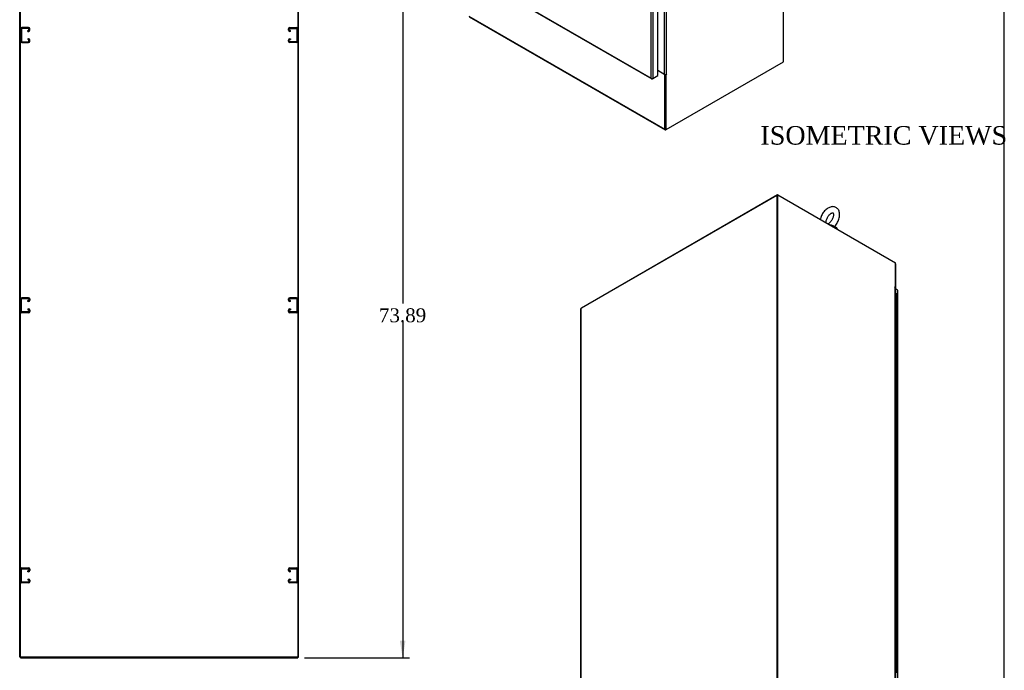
# Model space of a CAD drawing. Header units: inches. Extents: x 1 to 299, y -2 to 199.
# Tile 9 of 10: x 193 to 299, y 62 to 132. Entities that reach past the tile are written whole.
import ezdxf
from ezdxf.enums import TextEntityAlignment as Align
from ezdxf.lldxf.tags import DXFTag

# ---------------------------------------------------------------- set-up
doc = ezdxf.new("R2010")
doc.units = ezdxf.units.IN
doc.header["$MEASUREMENT"] = 0
for name, color, linetype in [('COM53964-1', 7, 'Continuous'), ('COM55523', 7, 'Continuous'), ('COM70763-3', 7, 'Continuous'), ('COM70764-2', 7, 'Continuous'), ('COM71202-3', 7, 'Continuous'), ('COM71203-2', 7, 'Continuous'), ('COM71205-2', 7, 'Continuous'), ('COM71206-5', 7, 'Continuous'), ('Default', 7, 'Continuous'), ('SCS86415', 7, 'Continuous'), ('WAF25377', 7, 'Continuous')]:
    doc.layers.add(name, color=color, linetype=linetype)
doc.styles.add('SEACAD_Times_New_Roman', font='times.ttf')
tags = doc.linetypes.add('HIDDEN2', pattern=[0.1875, 0.125, -0.0625]).pattern_tags.tags
tags[6:7] = [DXFTag(74, 4), DXFTag(75, 0), DXFTag(340, '0'), DXFTag(46, 0.0), DXFTag(50, 0.0), DXFTag(44, 0.0), DXFTag(45, 0.0)]
tags[4:5] = [DXFTag(74, 4), DXFTag(75, 0), DXFTag(340, '0'), DXFTag(46, 0.0), DXFTag(50, 0.0), DXFTag(44, 0.0), DXFTag(45, 0.0)]
doc.dimstyles.new('HAMMOND_(STH_-_300x200)', dxfattribs={"dimtxt": 1.5, "dimasz": 1.875, "dimexe": 0.75, "dimexo": 0.75, "dimgap": 0.375, "dimtad": 0, "dimtih": 1, "dimtoh": 1, "dimzin": 0, "dimdsep": 46, "dimtxsty": 'SEACAD_Times_New_Roman', "dimblk1": '_SE_FILLED', "dimblk2": '_SE_FILLED', "dimsah": 1, "dimcen": 0.75, "dimadec": 0, "dimazin": 0, "dimtfac": 0.8, "dimtofl": 0, "dimtmove": 0, "dimatfit": 3, "dimfxl": 1, "dimtolj": 1, "dimtzin": 0, "dimarcsym": 0})

# ---------------------------------------------------------------- blocks, each defined once
blk = doc.blocks.new('SE5')
at = {"layer": 'COM53964-1', "color": 7, "linetype": 'HIDDEN2'}
for p, q in [((193.36, 130.99), (193.36, 129.64)), ((193.45, 130.56), (193.36, 130.56)), ((193.45, 130.99), (193.45, 129.64)), ((194.22, 131.13), (193.5, 131.13)), ((194.22, 131.03), (193.5, 131.03)), ((194.14, 130.81), (194.22, 130.81)), ((194.14, 130.71), (194.14, 130.81)), ((194.14, 130.71), (194.22, 130.71)), ((194.26, 130.85), (194.26, 130.99)), ((194.36, 130.85), (194.36, 130.99)), ((222.23, 130.85), (222.23, 130.99)), ((222.32, 130.85), (222.32, 130.99)), ((222.37, 131.13), (223.09, 131.13)), ((222.37, 131.03), (223.09, 131.03)), ((222.45, 130.81), (222.37, 130.81)), ((222.45, 130.71), (222.37, 130.71)), ((222.45, 130.71), (222.45, 130.81)), ((223.13, 130.99), (223.13, 129.64)), ((223.23, 130.56), (223.13, 130.56)), ((223.23, 130.99), (223.23, 129.64)), ((193.36, 130.06), (193.45, 130.06)), ((193.5, 129.6), (194.22, 129.6)), ((193.5, 129.5), (194.22, 129.5)), ((194.22, 129.92), (194.14, 129.92)), ((194.14, 129.92), (194.14, 129.82)), ((194.22, 129.82), (194.14, 129.82)), ((194.26, 129.64), (194.26, 129.78)), ((194.36, 129.64), (194.36, 129.78)), ((222.23, 129.64), (222.23, 129.78)), ((222.32, 129.64), (222.32, 129.78)), ((222.37, 129.92), (222.45, 129.92)), ((222.37, 129.82), (222.45, 129.82)), ((223.09, 129.6), (222.37, 129.6)), ((223.09, 129.5), (222.37, 129.5)), ((222.45, 129.92), (222.45, 129.82)), ((223.13, 130.06), (223.23, 130.06)), ((193.5, 102), (194.22, 102)), ((222.37, 102), (223.09, 102)), ((193.36, 100.51), (193.36, 101.86)), ((193.45, 101.43), (193.36, 101.43)), ((193.36, 100.93), (193.45, 100.93)), ((193.45, 100.51), (193.45, 101.86)), ((193.5, 101.9), (194.22, 101.9)), ((194.22, 101.68), (194.14, 101.68)), ((194.14, 101.58), (194.14, 101.68)), ((194.22, 101.58), (194.14, 101.58)), ((194.26, 101.86), (194.26, 101.72)), ((194.36, 101.86), (194.36, 101.72)), ((222.23, 101.72), (222.23, 101.86)), ((222.32, 101.72), (222.32, 101.86)), ((222.37, 101.9), (223.09, 101.9)), ((222.45, 101.68), (222.37, 101.68)), ((222.45, 101.58), (222.37, 101.58)), ((222.45, 101.58), (222.45, 101.68)), ((223.13, 101.86), (223.13, 100.51)), ((223.23, 101.43), (223.13, 101.43)), ((223.13, 100.93), (223.23, 100.93)), ((223.23, 101.86), (223.23, 100.51)), ((194.22, 100.47), (193.5, 100.47)), ((194.22, 100.37), (193.5, 100.37)), ((194.14, 100.79), (194.22, 100.79)), ((194.14, 100.79), (194.14, 100.69)), ((194.14, 100.69), (194.22, 100.69)), ((194.26, 100.65), (194.26, 100.51)), ((194.36, 100.65), (194.36, 100.51)), ((222.23, 100.51), (222.23, 100.65)), ((222.32, 100.51), (222.32, 100.65)), ((222.37, 100.79), (222.45, 100.79)), ((222.37, 100.69), (222.45, 100.69)), ((223.09, 100.47), (222.37, 100.47)), ((223.09, 100.37), (222.37, 100.37)), ((222.45, 100.79), (222.45, 100.69)), ((193.36, 71.38), (193.36, 72.73)), ((193.45, 72.3), (193.36, 72.3)), ((193.45, 71.38), (193.45, 72.73)), ((193.5, 72.87), (194.22, 72.87)), ((193.5, 72.77), (194.22, 72.77)), ((194.22, 72.55), (194.14, 72.55)), ((194.14, 72.45), (194.14, 72.55)), ((194.22, 72.45), (194.14, 72.45)), ((194.26, 72.73), (194.26, 72.59)), ((194.36, 72.73), (194.36, 72.59)), ((222.23, 72.59), (222.23, 72.73)), ((222.32, 72.59), (222.32, 72.73)), ((222.37, 72.87), (223.09, 72.87)), ((222.37, 72.77), (223.09, 72.77)), ((222.45, 72.55), (222.37, 72.55)), ((222.45, 72.45), (222.37, 72.45)), ((222.45, 72.45), (222.45, 72.55)), ((223.13, 72.73), (223.13, 71.38)), ((223.23, 72.3), (223.13, 72.3)), ((223.23, 72.73), (223.23, 71.38)), ((193.36, 71.8), (193.45, 71.8)), ((194.22, 71.34), (193.5, 71.34)), ((194.22, 71.24), (193.5, 71.24)), ((194.14, 71.66), (194.22, 71.66)), ((194.14, 71.66), (194.14, 71.56)), ((194.14, 71.56), (194.22, 71.56)), ((194.26, 71.52), (194.26, 71.38)), ((194.36, 71.52), (194.36, 71.38)), ((222.23, 71.38), (222.23, 71.52)), ((222.32, 71.38), (222.32, 71.52)), ((222.37, 71.66), (222.45, 71.66)), ((222.37, 71.56), (222.45, 71.56)), ((223.09, 71.34), (222.37, 71.34)), ((223.09, 71.24), (222.37, 71.24)), ((222.45, 71.66), (222.45, 71.56)), ((223.13, 71.8), (223.23, 71.8))]:
    blk.add_line(p, q, dxfattribs=at)
for centre, radius, start, end in [((193.5, 130.99), 0.138, 90, 180), ((193.5, 130.99), 0.043, 90, 180), ((194.22, 130.99), 0.138, 0, 90), ((194.22, 130.99), 0.043, 0, 90), ((194.22, 130.85), 0.043, 270, 0), ((194.22, 130.85), 0.138, 270, 0), ((222.37, 130.99), 0.138, 90, 180), ((222.37, 130.85), 0.138, 180, 270), ((222.37, 130.99), 0.043, 90, 180), ((222.37, 130.85), 0.043, 180, 270), ((223.09, 130.99), 0.138, 0, 90), ((223.09, 130.99), 0.043, 0, 90), ((193.5, 129.64), 0.138, 180, 270), ((193.5, 129.64), 0.043, 180, 270), ((194.22, 129.78), 0.138, 0, 90), ((194.22, 129.78), 0.043, 0, 90), ((194.22, 129.64), 0.043, 270, 0), ((194.22, 129.64), 0.138, 270, 0), ((222.37, 129.78), 0.138, 90, 180), ((222.37, 129.64), 0.138, 180, 270), ((222.37, 129.78), 0.043, 90, 180), ((222.37, 129.64), 0.043, 180, 270), ((223.09, 129.64), 0.043, 270, 0), ((223.09, 129.64), 0.138, 270, 0), ((193.5, 101.86), 0.138, 90, 180), ((194.22, 101.86), 0.138, 0, 90), ((222.37, 101.86), 0.138, 90, 180), ((223.09, 101.86), 0.138, 0, 90), ((193.5, 101.86), 0.043, 90, 180), ((194.22, 101.86), 0.043, 0, 90), ((194.22, 101.72), 0.043, 270, 0), ((194.22, 101.72), 0.138, 270, 0), ((222.37, 101.72), 0.138, 180, 270), ((222.37, 101.86), 0.043, 90, 180), ((222.37, 101.72), 0.043, 180, 270), ((223.09, 101.86), 0.043, 0, 90), ((193.5, 100.51), 0.138, 180, 270), ((193.5, 100.51), 0.043, 180, 270), ((194.22, 100.65), 0.138, 0, 90), ((194.22, 100.65), 0.043, 0, 90), ((194.22, 100.51), 0.043, 270, 0), ((194.22, 100.51), 0.138, 270, 0), ((222.37, 100.65), 0.138, 90, 180), ((222.37, 100.51), 0.138, 180, 270), ((222.37, 100.65), 0.043, 90, 180), ((222.37, 100.51), 0.043, 180, 270), ((223.09, 100.51), 0.043, 270, 0), ((223.09, 100.51), 0.138, 270, 0), ((193.5, 72.73), 0.138, 90, 180), ((193.5, 72.73), 0.043, 90, 180), ((194.22, 72.73), 0.138, 0, 90), ((194.22, 72.73), 0.043, 0, 90), ((194.22, 72.59), 0.043, 270, 0), ((194.22, 72.59), 0.138, 270, 0), ((222.37, 72.73), 0.138, 90, 180), ((222.37, 72.59), 0.138, 180, 270), ((222.37, 72.73), 0.043, 90, 180), ((222.37, 72.59), 0.043, 180, 270), ((223.09, 72.73), 0.138, 0, 90), ((223.09, 72.73), 0.043, 0, 90), ((193.5, 71.38), 0.138, 180, 270), ((193.5, 71.38), 0.043, 180, 270), ((194.22, 71.52), 0.138, 0, 90), ((194.22, 71.52), 0.043, 0, 90), ((194.22, 71.38), 0.043, 270, 0), ((194.22, 71.38), 0.138, 270, 0), ((222.37, 71.52), 0.138, 90, 180), ((222.37, 71.38), 0.138, 180, 270), ((222.37, 71.52), 0.043, 90, 180), ((222.37, 71.38), 0.043, 180, 270), ((223.09, 71.38), 0.043, 270, 0), ((223.09, 71.38), 0.138, 270, 0)]:
    blk.add_arc(centre, radius, start, end, dxfattribs=at)
at = {"layer": 'COM70763-3', "color": 7, "linetype": 'Continuous'}
for p, q in [((193.36, 63.25), (193.36, 135.12)), ((223.23, 135.12), (223.23, 63.25)), ((223.23, 63.25), (193.36, 63.25))]:
    blk.add_line(p, q, dxfattribs=at)
at = {"layer": 'COM71203-2', "color": 7, "linetype": 'Continuous'}
for q in [(223.32, 135.12), (223.23, 63.25)]:
    blk.add_line((223.32, 63.25), q, dxfattribs=at)
at = {"layer": 'COM71205-2', "color": 7, "linetype": 'Continuous'}
for p, q in [((193.36, 63.25), (193.36, 63.15)), ((193.36, 63.15), (223.23, 63.15)), ((223.23, 63.25), (223.23, 63.15))]:
    blk.add_line(p, q, dxfattribs=at)
at = {"layer": 'COM71206-5', "color": 7, "linetype": 'Continuous'}
for p, q in [((193.26, 63.25), (193.26, 135.12)), ((193.36, 63.25), (193.26, 63.25))]:
    blk.add_line(p, q, dxfattribs=at)
blk = doc.blocks.new('SE6')
at = {"layer": 'COM71202-3', "color": 7, "linetype": 'Continuous'}
for p, q in [((261.33, 125.68), (261.33, 176.5)), ((261.53, 176.54), (261.53, 125.64)), ((262.05, 125.94), (262.05, 176.84)), ((241.47, 137.14), (261.33, 125.68)), ((241.47, 137.1), (261.4, 125.59)), ((261.33, 125.68), (261.33, 125.68)), ((261.33, 125.68), (261.33, 125.68)), ((261.33, 125.68), (261.33, 125.68)), ((261.33, 125.68), (261.33, 125.68)), ((261.33, 125.68), (261.33, 125.68)), ((261.4, 125.62), (261.39, 125.6)), ((261.47, 125.6), (261.53, 125.64)), ((261.53, 125.64), (262.05, 125.94))]:
    blk.add_line(p, q, dxfattribs=at)
for centre, radius, start, end in [((261.49, 125.73), 0.169, 198.5689, 231.332), ((261.53, 125.85), 0.26, 221.3936, 244.2943)]:
    blk.add_arc(centre, radius, start, end, dxfattribs=at)
for centre, major_axis, start_param, end_param in [((261.47, 125.72), (0.071, 0.124), 3.010756, 3.926991), ((261.43, 125.7), (0.143, 0), 4.581552, 5.497787)]:
    blk.add_ellipse(centre, major_axis=major_axis, ratio=0.57735, start_param=start_param, end_param=end_param, dxfattribs=at)
at = {"layer": 'COM71205-2', "color": 7, "linetype": 'Continuous'}
for p, q in [((241.68, 132.36), (262.81, 120.16)), ((241.71, 132.29), (262.84, 120.1)), ((262.81, 126.04), (262.05, 126.48)), ((262.84, 126.07), (262.81, 126.04)), ((262.81, 120.16), (262.81, 126.04)), ((262.87, 120.2), (262.87, 126.06)), ((262.91, 120.11), (262.94, 120.12))]:
    blk.add_line(p, q, dxfattribs=at)
blk.add_ellipse((262.91, 120.22), major_axis=(0.072, 0.124), ratio=0.57735, start_param=2.356194, end_param=3.926991, dxfattribs=at)
at = {"layer": 'COM71206-5', "color": 7, "linetype": 'Continuous'}
for p, q in [((275.6, 127.43), (275.6, 186.12)), ((262.77, 126.09), (262.77, 176.15)), ((262.97, 176.15), (262.97, 126.09)), ((262.94, 120.12), (275.6, 127.43)), ((262.05, 126.5), (262.77, 126.09)), ((262.87, 120.16), (262.87, 126.06)), ((262.9, 126.07), (262.94, 126.04)), ((262.99, 126.08), (262.94, 126.04)), ((262.94, 120.12), (262.94, 126.04)), ((262.97, 126.09), (262.99, 126.1)), ((262.97, 126.09), (262.99, 126.08)), ((262.87, 120.16), (262.94, 120.12))]:
    blk.add_line(p, q, dxfattribs=at)
for centre, major_axis, start_param, end_param in [((262.87, 126.15), (0.143, 0), 3.926991, 5.497787), ((262.99, 126.09), (-0.0075, -0.013), 0.785398, 3.926991)]:
    blk.add_ellipse(centre, major_axis=major_axis, ratio=0.57735, start_param=start_param, end_param=end_param, dxfattribs=at)
blk = doc.blocks.new('SE7')
at = {"layer": 'COM55523', "color": 7, "linetype": 'Continuous'}
for p, q in [((287.68, 102.42), (287.7, 102.42)), ((287.7, 101.6), (287.7, 102.42)), ((287.82, 101.53), (287.82, 102.35)), ((287.7, 100.78), (287.7, 101.6)), ((287.82, 100.72), (287.82, 101.53)), ((287.7, 99.97), (287.7, 100.78)), ((287.7, 99.15), (287.7, 99.97)), ((287.82, 99.9), (287.82, 100.72)), ((287.82, 99.08), (287.82, 99.9)), ((287.7, 98.34), (287.7, 99.15)), ((287.82, 98.27), (287.82, 99.08)), ((287.7, 97.52), (287.7, 98.34)), ((287.82, 97.45), (287.82, 98.27)), ((287.7, 96.7), (287.7, 97.52)), ((287.7, 95.89), (287.7, 96.7)), ((287.82, 96.63), (287.82, 97.45)), ((287.82, 95.82), (287.82, 96.63)), ((287.7, 95.07), (287.7, 95.89)), ((287.82, 95), (287.82, 95.82)), ((287.7, 94.25), (287.7, 95.07)), ((287.82, 94.19), (287.82, 95)), ((287.7, 93.44), (287.7, 94.25)), ((287.7, 92.62), (287.7, 93.44)), ((287.82, 93.37), (287.82, 94.19)), ((287.7, 91.8), (287.7, 92.62)), ((287.82, 92.55), (287.82, 93.37)), ((287.82, 91.74), (287.82, 92.55)), ((287.7, 90.99), (287.7, 91.8)), ((287.82, 90.92), (287.82, 91.74)), ((287.7, 90.17), (287.7, 90.99)), ((287.82, 90.1), (287.82, 90.92)), ((287.7, 89.35), (287.7, 90.17)), ((287.7, 88.54), (287.7, 89.35)), ((287.82, 89.29), (287.82, 90.1)), ((287.82, 88.47), (287.82, 89.29)), ((287.7, 87.72), (287.7, 88.54)), ((287.82, 87.65), (287.82, 88.47)), ((287.7, 86.9), (287.7, 87.72)), ((287.82, 86.84), (287.82, 87.65)), ((287.7, 86.09), (287.7, 86.9)), ((287.7, 85.27), (287.7, 86.09)), ((287.82, 86.02), (287.82, 86.84)), ((287.82, 85.2), (287.82, 86.02)), ((287.7, 84.45), (287.7, 85.27)), ((287.82, 84.39), (287.82, 85.2)), ((287.7, 83.64), (287.7, 84.45)), ((287.82, 83.57), (287.82, 84.39)), ((287.7, 82.82), (287.7, 83.64)), ((287.7, 82.01), (287.7, 82.82)), ((287.82, 82.75), (287.82, 83.57)), ((287.7, 81.19), (287.7, 82.01)), ((287.82, 81.94), (287.82, 82.75)), ((287.82, 81.12), (287.82, 81.94)), ((287.7, 80.37), (287.7, 81.19)), ((287.82, 80.3), (287.82, 81.12)), ((287.7, 79.56), (287.7, 80.37)), ((287.82, 79.49), (287.82, 80.3)), ((287.7, 78.74), (287.7, 79.56)), ((287.7, 77.92), (287.7, 78.74)), ((287.82, 78.67), (287.82, 79.49)), ((287.82, 77.86), (287.82, 78.67)), ((287.7, 77.11), (287.7, 77.92)), ((287.82, 77.04), (287.82, 77.86)), ((287.7, 76.29), (287.7, 77.11)), ((287.82, 76.22), (287.82, 77.04)), ((287.7, 75.47), (287.7, 76.29)), ((287.7, 74.66), (287.7, 75.47)), ((287.82, 75.41), (287.82, 76.22)), ((287.82, 74.59), (287.82, 75.41)), ((287.7, 73.84), (287.7, 74.66)), ((287.82, 73.77), (287.82, 74.59)), ((287.7, 73.02), (287.7, 73.84)), ((287.82, 72.96), (287.82, 73.77)), ((287.7, 72.21), (287.7, 73.02)), ((287.7, 71.39), (287.7, 72.21)), ((287.82, 72.14), (287.82, 72.96)), ((287.7, 70.57), (287.7, 71.39)), ((287.82, 71.32), (287.82, 72.14)), ((287.82, 70.51), (287.82, 71.32)), ((287.7, 69.76), (287.7, 70.57)), ((287.82, 69.69), (287.82, 70.51)), ((287.7, 68.94), (287.7, 69.76)), ((287.82, 68.87), (287.82, 69.69)), ((287.7, 68.12), (287.7, 68.94)), ((287.7, 67.31), (287.7, 68.12)), ((287.82, 68.06), (287.82, 68.87)), ((287.82, 67.24), (287.82, 68.06)), ((287.7, 66.49), (287.7, 67.31)), ((287.82, 66.42), (287.82, 67.24)), ((287.7, 65.68), (287.7, 66.49)), ((287.82, 65.61), (287.82, 66.42)), ((287.7, 64.86), (287.7, 65.68)), ((287.7, 64.04), (287.7, 64.86)), ((287.82, 64.79), (287.82, 65.61)), ((287.82, 63.97), (287.82, 64.79)), ((287.7, 63.23), (287.7, 64.04)), ((287.82, 63.16), (287.82, 63.97)), ((287.7, 62.41), (287.7, 63.23)), ((287.82, 62.34), (287.82, 63.16)), ((287.7, 61.59), (287.7, 62.41)), ((287.82, 61.53), (287.82, 62.34))]:
    blk.add_line(p, q, dxfattribs=at)
for centre, major_axis, start_param, end_param in [((287.71, 102.35), (-0.117, 0), 3.141593, 4.757906), ((287.71, 102.39), (-0.05, 0), 4.770895, 4.821314), ((287.71, 101.53), (0.117, 0), 0, 1.847904), ((287.71, 101.53), (-0.117, 0), 3.141593, 4.757906), ((287.71, 100.72), (0.117, 0), 0, 1.847904), ((287.71, 99.9), (0.117, 0), 0, 1.847904), ((287.71, 100.72), (-0.117, 0), 3.141593, 4.757906), ((287.71, 99.9), (-0.117, 0), 3.141593, 4.757906), ((287.71, 99.08), (0.117, 0), 0, 1.847904), ((287.71, 99.08), (-0.117, 0), 3.141593, 4.757906), ((287.71, 98.27), (0.117, 0), 0, 1.847904), ((287.71, 98.27), (-0.117, 0), 3.141593, 4.757906), ((287.71, 97.45), (0.117, 0), 0, 1.847904), ((287.71, 96.63), (0.117, 0), 0, 1.847904), ((287.71, 97.45), (-0.117, 0), 3.141593, 4.757906), ((287.71, 96.63), (-0.117, 0), 3.141593, 4.757906), ((287.71, 95.82), (0.117, 0), 0, 1.847904), ((287.71, 95.82), (-0.117, 0), 3.141593, 4.757906), ((287.71, 95), (0.117, 0), 0, 1.847904), ((287.71, 95), (-0.117, 0), 3.141593, 4.757906), ((287.71, 94.19), (0.117, 0), 0, 1.847904), ((287.71, 93.37), (0.117, 0), 0, 1.847904), ((287.71, 94.19), (-0.117, 0), 3.141593, 4.757906), ((287.71, 93.37), (-0.117, 0), 3.141593, 4.757906), ((287.71, 92.55), (0.117, 0), 0, 1.847904), ((287.71, 92.55), (-0.117, 0), 3.141593, 4.757906), ((287.71, 91.74), (0.117, 0), 0, 1.847904), ((287.71, 91.74), (-0.117, 0), 3.141593, 4.757906), ((287.71, 90.92), (0.117, 0), 0, 1.847904), ((287.71, 90.92), (-0.117, 0), 3.141593, 4.757906), ((287.71, 90.1), (0.117, 0), 0, 1.847904), ((287.71, 89.29), (0.117, 0), 0, 1.847904), ((287.71, 90.1), (-0.117, 0), 3.141593, 4.757906), ((287.71, 89.29), (-0.117, 0), 3.141593, 4.757906), ((287.71, 88.47), (0.117, 0), 0, 1.847904), ((287.71, 88.47), (-0.117, 0), 3.141593, 4.757906), ((287.71, 87.65), (0.117, 0), 0, 1.847904), ((287.71, 87.65), (-0.117, 0), 3.141593, 4.757906), ((287.71, 86.84), (0.117, 0), 0, 1.847904), ((287.71, 86.02), (0.117, 0), 0, 1.847904), ((287.71, 86.84), (-0.117, 0), 3.141593, 4.757906), ((287.71, 86.02), (-0.117, 0), 3.141593, 4.757906), ((287.71, 85.2), (0.117, 0), 0, 1.847904), ((287.71, 85.2), (-0.117, 0), 3.141593, 4.757906), ((287.71, 84.39), (0.117, 0), 0, 1.847904), ((287.71, 84.39), (-0.117, 0), 3.141593, 4.757906), ((287.71, 83.57), (0.117, 0), 0, 1.847904), ((287.71, 82.75), (0.117, 0), 0, 1.847904), ((287.71, 83.57), (-0.117, 0), 3.141593, 4.757906), ((287.71, 82.75), (-0.117, 0), 3.141593, 4.757906), ((287.71, 81.94), (0.117, 0), 0, 1.847904), ((287.71, 81.94), (-0.117, 0), 3.141593, 4.757906), ((287.71, 81.12), (0.117, 0), 0, 1.847904), ((287.71, 81.12), (-0.117, 0), 3.141593, 4.757906), ((287.71, 80.3), (0.117, 0), 0, 1.847904), ((287.71, 80.3), (-0.117, 0), 3.141593, 4.757906), ((287.71, 79.49), (0.117, 0), 0, 1.847904), ((287.71, 78.67), (0.117, 0), 0, 1.847904), ((287.71, 79.49), (-0.117, 0), 3.141593, 4.757906), ((287.71, 78.67), (-0.117, 0), 3.141593, 4.757906), ((287.71, 77.86), (0.117, 0), 0, 1.847904), ((287.71, 77.86), (-0.117, 0), 3.141593, 4.757906), ((287.71, 77.04), (0.117, 0), 0, 1.847904), ((287.71, 77.04), (-0.117, 0), 3.141593, 4.757906), ((287.71, 76.22), (0.117, 0), 0, 1.847904), ((287.71, 75.41), (0.117, 0), 0, 1.847904), ((287.71, 76.22), (-0.117, 0), 3.141593, 4.757906), ((287.71, 75.41), (-0.117, 0), 3.141593, 4.757906), ((287.71, 74.59), (0.117, 0), 0, 1.847904), ((287.71, 74.59), (-0.117, 0), 3.141593, 4.757906), ((287.71, 73.77), (0.117, 0), 0, 1.847904), ((287.71, 73.77), (-0.117, 0), 3.141593, 4.757906), ((287.71, 72.96), (0.117, 0), 0, 1.847904), ((287.71, 72.14), (0.117, 0), 0, 1.847904), ((287.71, 72.96), (-0.117, 0), 3.141593, 4.757906), ((287.71, 72.14), (-0.117, 0), 3.141593, 4.757906), ((287.71, 71.32), (0.117, 0), 0, 1.847904), ((287.71, 71.32), (-0.117, 0), 3.141593, 4.757906), ((287.71, 70.51), (0.117, 0), 0, 1.847904), ((287.71, 70.51), (-0.117, 0), 3.141593, 4.757906), ((287.71, 69.69), (0.117, 0), 0, 1.847904), ((287.71, 69.69), (-0.117, 0), 3.141593, 4.757906), ((287.71, 68.87), (0.117, 0), 0, 1.847904), ((287.71, 68.06), (0.117, 0), 0, 1.847904), ((287.71, 68.87), (-0.117, 0), 3.141593, 4.757906), ((287.71, 68.06), (-0.117, 0), 3.141593, 4.757906), ((287.71, 67.24), (0.117, 0), 0, 1.847904), ((287.71, 67.24), (-0.117, 0), 3.141593, 4.757906), ((287.71, 66.42), (0.117, 0), 0, 1.847904), ((287.71, 66.42), (-0.117, 0), 3.141593, 4.757906), ((287.71, 65.61), (0.117, 0), 0, 1.847904), ((287.71, 64.79), (0.117, 0), 0, 1.847904), ((287.71, 65.61), (-0.117, 0), 3.141593, 4.757906), ((287.71, 64.79), (-0.117, 0), 3.141593, 4.757906), ((287.71, 63.97), (0.117, 0), 0, 1.847904), ((287.71, 63.97), (-0.117, 0), 3.141593, 4.757906), ((287.71, 63.16), (0.117, 0), 0, 1.847904), ((287.71, 63.16), (-0.117, 0), 3.141593, 4.757906), ((287.71, 62.34), (0.117, 0), 0, 1.847904), ((287.71, 62.34), (-0.117, 0), 3.141593, 4.757906)]:
    blk.add_ellipse(centre, major_axis=major_axis, ratio=0.57735, start_param=start_param, end_param=end_param, dxfattribs=at)
at = {"layer": 'COM70763-3', "color": 7, "linetype": 'Continuous'}
for p, q in [((253.79, 100.86), (274.91, 113.06)), ((274.91, 113.06), (274.91, 54.38)), ((274.91, 113.06), (274.94, 113.04)), ((253.79, 42.18), (253.79, 100.86))]:
    blk.add_line(p, q, dxfattribs=at)
at = {"layer": 'COM70764-2', "color": 7, "linetype": 'Continuous'}
for p, q in [((253.84, 100.92), (274.96, 113.11)), ((274.96, 113.11), (275.01, 113.08)), ((274.96, 113.11), (274.96, 113.05)), ((287.69, 105.64), (287.69, 103.03)), ((287.68, 103.04), (287.69, 103.03)), ((287.69, 103.03), (287.68, 103.02)), ((253.84, 100.92), (253.84, 100.89))]:
    blk.add_line(p, q, dxfattribs=at)
blk.add_ellipse((287.58, 105.7), major_axis=(-0.071, 0.124), ratio=0.57735, start_param=3.926991, end_param=4.527276, dxfattribs=at)
at = {"layer": 'COM71202-3', "color": 7, "linetype": 'Continuous'}
for p, q in [((287.9, 102.81), (287.68, 102.94)), ((287.9, 51.91), (287.9, 102.81)), ((287.94, 51.85), (287.94, 102.75))]:
    blk.add_line(p, q, dxfattribs=at)
blk.add_ellipse((287.8, 102.75), major_axis=(-0.143, 0), ratio=0.57735, start_param=3.141593, end_param=3.926991, dxfattribs=at)
at = {"layer": 'COM71203-2', "color": 7, "linetype": 'Continuous'}
for p, q in [((275.01, 113.08), (274.94, 113.04)), ((274.94, 54.36), (274.94, 113.04)), ((275.01, 54.4), (275.01, 113.08)), ((275.01, 113.08), (287.67, 105.77)), ((287.67, 103.12), (287.67, 105.77)), ((287.6, 103.14), (287.61, 103.15)), ((287.61, 103.15), (287.67, 103.12)), ((287.63, 103.11), (287.61, 103.13)), ((287.63, 53.05), (287.63, 103.11)), ((287.65, 103.11), (287.67, 103.12)), ((287.68, 53), (287.68, 103.05))]:
    blk.add_line(p, q, dxfattribs=at)
for centre, major_axis, start_param, end_param in [((287.61, 103.14), (0.0075, -0.013), 2.356194, 5.497787), ((287.53, 103.05), (-0.143, 0), 3.141593, 3.926991)]:
    blk.add_ellipse(centre, major_axis=major_axis, ratio=0.57735, start_param=start_param, end_param=end_param, dxfattribs=at)
at = {"layer": 'COM71206-5', "color": 7, "linetype": 'Continuous'}
for p in [(253.79, 100.81), (253.77, 42.12)]:
    blk.add_line(p, (253.77, 100.8), dxfattribs=at)
at = {"layer": 'SCS86415', "color": 7, "linetype": 'Continuous'}
blk.add_ellipse((280.59, 109.41), major_axis=(-0.611, 0), ratio=0.57735, start_param=4.053117, end_param=4.406058, dxfattribs=at)
for points, knots in [([(281.08, 109.65), (281.08, 109.65), (281.14, 109.7), (281.24, 109.83), (281.38, 110.03), (281.49, 110.25), (281.58, 110.48), (281.64, 110.71), (281.66, 110.94), (281.65, 111.15), (281.6, 111.34), (281.52, 111.5), (281.4, 111.63), (281.26, 111.73), (281.1, 111.8), (280.93, 111.82), (280.75, 111.8), (280.57, 111.74), (280.39, 111.65), (280.21, 111.52), (280.04, 111.36), (279.89, 111.17), (279.76, 110.96), (279.65, 110.74), (279.6, 110.57), (279.57, 110.47), (279.57, 110.45)], [0.0051828, 0.0051828, 0.0051828, 0.0051828, 0.0053309, 0.048929, 0.0923601, 0.1357715, 0.1793698, 0.2233682, 0.2680285, 0.3134707, 0.3535435, 0.3915688, 0.4280381, 0.4673326, 0.5050346, 0.5421569, 0.5799812, 0.6195965, 0.6613443, 0.7046048, 0.7482853, 0.7918179, 0.8352187, 0.878677, 0.9223855, 0.9344071, 0.9344071, 0.9344071, 0.9344071]), ([(280.19, 110.11), (280.19, 110.13), (280.19, 110.19), (280.21, 110.31), (280.26, 110.47), (280.33, 110.63), (280.43, 110.78), (280.54, 110.92), (280.65, 111.02), (280.76, 111.1), (280.85, 111.14), (280.92, 111.15), (280.94, 111.15), (280.94, 111.14), (280.95, 111.14), (280.98, 111.1), (280.99, 111.01), (280.99, 110.89), (280.97, 110.75), (280.92, 110.6), (280.85, 110.44), (280.75, 110.29), (280.64, 110.15), (280.53, 110.04), (280.45, 109.99), (280.41, 109.97), (280.4, 109.96)], [0, 0, 0, 0, 0.016982, 0.0496057, 0.0829388, 0.1169107, 0.1512049, 0.185442, 0.2191896, 0.2521673, 0.2843132, 0.3161598, 0.3489333, 0.3858851, 0.420911, 0.4520996, 0.4851116, 0.5172643, 0.5498185, 0.5831578, 0.6171333, 0.6514286, 0.6856633, 0.7194061, 0.7523773, 0.7593215, 0.7593215, 0.7593215, 0.7593215]), ([(280.58, 109.87), (280.6, 109.87), (280.62, 109.86), (280.71, 109.85), (280.77, 109.83), (280.89, 109.79), (280.95, 109.77), (281.04, 109.71), (281.06, 109.69), (281.07, 109.67)], [0.7833659, 0.7833659, 0.7833659, 0.7833659, 0.8125, 0.8125, 0.875, 0.875, 0.9375, 0.9375, 1, 1, 1, 1]), ([(281.03, 109.67), (281.02, 109.67), (281.01, 109.68), (280.95, 109.72), (280.89, 109.75), (280.77, 109.79), (280.7, 109.81), (280.65, 109.82)], [0.0402692, 0.0402692, 0.0402692, 0.0402692, 0.0625, 0.0625, 0.125, 0.125, 0.1872723, 0.1872723, 0.1872723, 0.1872723])]:
    blk.add_open_spline(points, degree=3, knots=knots, dxfattribs=at)
at = {"layer": 'WAF25377', "color": 7, "linetype": 'Continuous'}
blk.add_ellipse((280.59, 109.24), major_axis=(0.875, 0), ratio=0.57735, start_param=0.266914, end_param=1.303882, dxfattribs=at)
blk = doc.blocks.new('DMBLK4850')
at = {"layer": 'Default', "linetype": 'Continuous'}
for points in [[(234.86, 135.17), (234.55, 137.04), (234.24, 135.17)], [(234.86, 65.03), (234.24, 65.03), (234.55, 63.15)]]:
    blk.add_hatch(color=7, dxfattribs=at).paths.add_polyline_path(points)
at = {"layer": 'Default', "color": 7, "linetype": 'Continuous'}
for p, q in [((222.98, 137.04), (235.3, 137.04)), ((234.55, 137.04), (234.55, 101.37)), ((234.55, 99.35), (234.55, 63.15)), ((223.98, 63.15), (235.3, 63.15))]:
    blk.add_line(p, q, dxfattribs=at)
at = {"layer": 'Default', "color": 7, "linetype": 'Continuous', "style": 'SEACAD_Times_New_Roman'}
blk.add_text('73.89', height=1.5, dxfattribs=at).set_placement((231.99, 100.85), align=Align.TOP_LEFT)
blk = doc.blocks.new('_SE_FILLED')
at = {"color": 0}
blk.add_line((0, 0), (-1, 0), dxfattribs=at)
blk.add_solid([(0, 0), (-1, -0.1665), (-1, 0.1665), (0, 0)], dxfattribs=at)
blk = doc.blocks.new('BORDER')
at = {"layer": 'Default', "color": 7, "linetype": 'Continuous'}
blk.add_line((0, 0), (0, 27.86), dxfattribs=at)

msp = doc.modelspace()

# ---------------------------------------------------------------- block references
at = {"layer": 'Default', "color": 7, "xscale": 7.12, "yscale": 7.12, "zscale": 7.12}
msp.add_blockref('BORDER', (299.411, 0.564), dxfattribs=at)
at = {"layer": 'Default'}
for name in ['SE6', 'SE5', 'SE7']:
    msp.add_blockref(name, (0, 0), dxfattribs=at)

# ---------------------------------------------------------------- texts
at = {"layer": 'Default', "color": 7, "linetype": 'Continuous', "style": 'SEACAD_Times_New_Roman'}
msp.add_text('ISOMETRIC VIEWS', height=2, dxfattribs=at).set_placement((273.121, 120.5), align=Align.TOP_LEFT)

# ---------------------------------------------------------------- dimensions: what is measured, and where the dimension line sits
at = {"layer": 'Default', "color": 7, "linetype": 'Continuous'}
dim = msp.add_linear_dim(base=(234.552, 63.153), p1=(222.227, 137.042), p2=(223.227, 63.153), angle=90, text='\\A1;<>', dimstyle='HAMMOND_(STH_-_300x200)', dxfattribs=at)
dim.commit()
dim.dimension.update_dxf_attribs({"geometry": 'DMBLK4850', "text_midpoint": (234.552, 100.097), "dimtype": 160})

doc.saveas('drawing.dxf')
